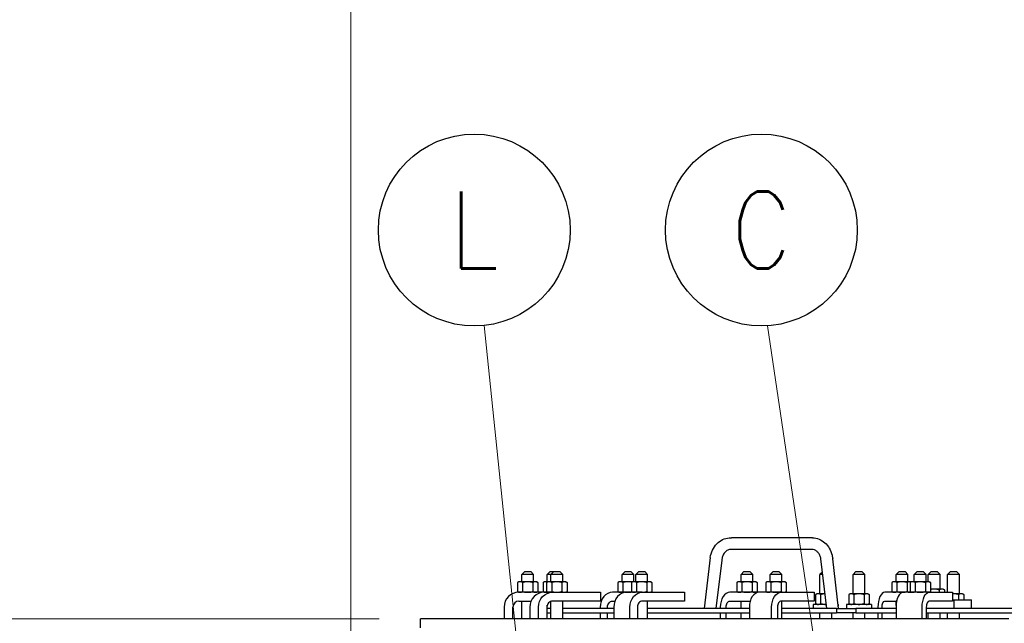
# Model space of a CAD drawing. Extents: x 0 to 796, y 0 to 496.
# Tile 186 of 222: x 604 to 646, y 302 to 327. Entities that reach past the tile are written whole.
import ezdxf
from ezdxf.enums import TextEntityAlignment as Align

# ---------------------------------------------------------------- set-up
doc = ezdxf.new("R2010")
doc.units = 0
doc.header["$LTSCALE"] = 12
doc.header["$MEASUREMENT"] = 0
doc.layers.get('0').update_dxf_attribs({"linetype": 'CONTINUOUS'})
doc.layers.add('D', color=2, linetype='CONTINUOUS')
doc.layers.add('Leader', color=41, linetype='CONTINUOUS', lineweight=13)
doc.styles.get("Standard").update_dxf_attribs({"font": 'SIMPLEX.SHX', "width": 0.875})
doc.dimstyles.get("Standard").update_dxf_attribs({"dimscale": 28, "dimtxt": 0.125, "dimasz": 0.125, "dimexe": 0.04375, "dimexo": 0.0625, "dimgap": 0.04375, "dimtad": 0, "dimtih": 1, "dimtoh": 1, "dimdec": 4, "dimzin": 12, "dimdsep": 46, "dimlunit": 5, "dimtxsty": 'Standard', "dimcen": 0, "dimclrd": 256, "dimclre": 256, "dimclrt": 256, "dimadec": 1, "dimazin": 3, "dimtfac": 0.875, "dimtdec": 4, "dimtofl": 0, "dimtmove": 0, "dimatfit": 2, "dimfxl": 1, "dimtolj": 1, "dimtzin": 12, "dimlwd": 13, "dimlwe": 13, "dimarcsym": 0})
doc.dimstyles.new('STANDARD$0', dxfattribs={"dimscale": 32, "dimtxt": 0.09375, "dimasz": 0.0625, "dimexe": 0.03125, "dimexo": 0.03125, "dimgap": 0.03125, "dimtad": 1, "dimtih": 1, "dimtoh": 1, "dimdec": 4, "dimzin": 12, "dimdsep": 46, "dimlunit": 5, "dimtxsty": 'Standard', "dimcen": -0.03125, "dimclrd": 256, "dimclre": 256, "dimclrt": 256, "dimadec": 0, "dimazin": 0, "dimtfac": 0.875, "dimtdec": 4, "dimtofl": 0, "dimtmove": 0, "dimatfit": 3, "dimfxl": 1, "dimtolj": 1, "dimtzin": 12, "dimlwd": 13, "dimlwe": 13, "dimarcsym": 0})

# ---------------------------------------------------------------- blocks, each defined once
blk = doc.blocks.new('*D143')
at = {"layer": 'D', "lineweight": 13, "transparency": 16777216}
for p, q in [((603.832, 370.481), (574.92, 370.481)), ((576.145, 366.981), (576.145, 340.966)), ((576.145, 305.356), (576.145, 331.37)), ((619.39, 301.856), (574.92, 301.856))]:
    blk.add_line(p, q, dxfattribs=at)
at = {"layer": 'D', "transparency": 16777216}
for points in [[(575.562, 366.981), (576.728, 366.981), (576.145, 370.481)], [(575.562, 305.356), (576.728, 305.356), (576.145, 301.856)]]:
    blk.add_solid(points, dxfattribs=at)
at = {"layer": 'D', "transparency": 16777216, "insert": (576.145, 336.168), "char_height": 3.5, "attachment_point": 5}
blk.add_mtext('\\A1;68{\\H0.875x;\\S1/2;}', dxfattribs=at)
blk = doc.blocks.new('*D144')
at = {"layer": 'D', "lineweight": 13, "transparency": 16777216}
for p, q in [((603.832, 370.481), (555.029, 370.481)), ((556.254, 366.981), (556.254, 283.841)), ((556.254, 194.981), (556.254, 277.891)), ((629.22, 191.481), (555.029, 191.481))]:
    blk.add_line(p, q, dxfattribs=at)
at = {"layer": 'D', "transparency": 16777216}
for points in [[(555.671, 366.981), (556.838, 366.981), (556.254, 370.481)], [(555.671, 194.981), (556.838, 194.981), (556.254, 191.481)]]:
    blk.add_solid(points, dxfattribs=at)
at = {"layer": 'D', "transparency": 16777216, "insert": (556.254, 280.866), "char_height": 3.5, "attachment_point": 5}
blk.add_mtext('\\A1;179{}{\\C2;%%p1}', dxfattribs=at)
blk = doc.blocks.new('*D154')
at = {"layer": 'D', "lineweight": 13, "transparency": 16777216}
for p, q in [((618.19, 290.576), (618.19, 339.572)), ((657.69, 318.047), (657.69, 339.572)), ((655.69, 338.572), (620.19, 338.572))]:
    blk.add_line(p, q, dxfattribs=at)
at = {"layer": 'D', "transparency": 16777216}
for points in [[(620.19, 338.905), (620.19, 338.239), (618.19, 338.572)], [(655.69, 338.905), (655.69, 338.239), (657.69, 338.572)]]:
    blk.add_solid(points, dxfattribs=at)
at = {"layer": 'D', "transparency": 16777216, "insert": (637.039, 343.134), "char_height": 3, "attachment_point": 5}
blk.add_mtext('\\A1;39{\\H0.875x;\\S1/2;}{}{\\C2;%%p1/2}', dxfattribs=at)

msp = doc.modelspace()

# ---------------------------------------------------------------- linework, layer by layer
for p, q in [((637.75224, 305.29085), (634.32068, 305.29085)), ((637.69323, 304.79571), (634.26333, 304.79571)), ((633.41687, 304.4561), (633.1591, 302.29328)), ((633.90294, 304.33922), (633.6591, 302.29328)), ((638.35339, 302.29328), (638.10258, 304.39766)), ((638.85339, 302.29328), (638.60258, 304.39766)), ((625.55948, 303.85578), (625.43448, 303.73078)), ((625.93448, 303.73078), (625.43448, 303.73078)), ((625.43448, 303.42878), (625.43448, 303.73078)), ((625.55948, 303.85578), (625.80948, 303.85578)), ((625.80948, 303.85578), (625.93448, 303.73078)), ((625.93448, 303.42878), (625.93448, 303.73078)), ((626.63913, 303.85578), (626.51413, 303.73078)), ((626.66519, 303.73078), (626.51413, 303.73078)), ((626.51413, 303.42878), (626.51413, 303.73078)), ((626.63913, 303.85578), (626.79019, 303.85578)), ((626.79019, 303.85578), (626.66519, 303.73078)), ((627.16519, 303.73078), (626.66519, 303.73078)), ((626.66519, 303.42878), (626.66519, 303.73078)), ((626.79019, 303.85578), (627.04019, 303.85578)), ((627.04019, 303.85578), (627.16519, 303.73078)), ((627.16519, 303.42878), (627.16519, 303.73078)), ((629.80523, 303.85578), (629.68023, 303.73078)), ((630.18023, 303.73078), (629.68023, 303.73078)), ((629.68023, 303.42878), (629.68023, 303.73078)), ((629.80523, 303.85578), (630.05523, 303.85578)), ((630.05523, 303.85578), (630.18023, 303.73078)), ((630.18023, 303.42878), (630.18023, 303.73078)), ((630.38766, 303.85578), (630.26266, 303.73078)), ((630.76266, 303.73078), (630.26266, 303.73078)), ((630.26266, 303.42878), (630.26266, 303.73078)), ((630.38766, 303.85578), (630.63766, 303.85578)), ((630.63766, 303.85578), (630.76266, 303.73078)), ((630.76266, 303.42878), (630.76266, 303.73078)), ((634.84413, 303.85578), (634.71913, 303.73078)), ((635.21913, 303.73078), (634.71913, 303.73078)), ((634.71913, 303.42878), (634.71913, 303.73078)), ((634.84413, 303.85578), (635.09413, 303.85578)), ((635.09413, 303.85578), (635.21913, 303.73078)), ((635.21913, 303.42878), (635.21913, 303.73078)), ((636.07518, 303.85578), (635.95018, 303.73078)), ((636.45018, 303.73078), (635.95018, 303.73078)), ((635.95018, 303.42878), (635.95018, 303.73078)), ((636.07518, 303.85578), (636.32518, 303.85578)), ((636.32518, 303.85578), (636.45018, 303.73078)), ((636.45018, 303.42878), (636.45018, 303.73078)), ((638.16901, 303.84031), (638.05948, 303.73078)), ((638.18206, 303.73078), (638.05948, 303.73078)), ((638.05948, 302.91828), (638.05948, 303.73078)), ((639.5881, 303.85578), (639.4631, 303.73078)), ((639.9631, 303.73078), (639.4631, 303.73078)), ((639.4631, 302.91828), (639.4631, 303.73078)), ((639.5881, 303.85578), (639.8381, 303.85578)), ((639.8381, 303.85578), (639.9631, 303.73078)), ((639.9631, 302.91828), (639.9631, 303.73078)), ((641.41583, 303.85578), (641.29083, 303.73078)), ((641.79083, 303.73078), (641.29083, 303.73078)), ((641.29083, 303.42878), (641.29083, 303.73078)), ((641.41583, 303.85578), (641.66583, 303.85578)), ((641.66583, 303.85578), (641.79083, 303.73078)), ((641.79083, 303.42878), (641.79083, 303.73078)), ((642.18528, 303.85578), (642.06028, 303.73078)), ((642.56028, 303.73078), (642.06028, 303.73078)), ((642.06028, 303.42878), (642.06028, 303.73078)), ((642.18528, 303.85578), (642.43528, 303.85578)), ((642.43528, 303.85578), (642.56028, 303.73078)), ((642.56028, 303.42878), (642.56028, 303.73078)), ((642.77546, 303.85578), (642.65046, 303.73078)), ((643.15046, 303.73078), (642.65046, 303.73078)), ((642.65046, 303.42878), (642.65046, 303.73078)), ((642.77546, 303.85578), (643.02546, 303.85578)), ((643.02546, 303.85578), (643.15046, 303.73078)), ((643.15046, 303.11628), (643.15046, 303.73078)), ((643.59562, 303.85578), (643.47062, 303.73078)), ((643.97062, 303.73078), (643.47062, 303.73078)), ((643.47062, 302.98078), (643.47062, 303.73078)), ((643.59562, 303.85578), (643.84562, 303.85578)), ((643.84562, 303.85578), (643.97062, 303.73078)), ((643.97062, 302.91828), (643.97062, 303.73078)), ((625.30948, 303.42878), (625.25146, 303.39529)), ((625.25146, 303.39529), (625.25146, 303.01427)), ((625.35972, 303.42878), (625.30948, 303.42878)), ((625.68448, 303.42878), (625.35972, 303.42878)), ((625.46797, 303.39529), (625.46797, 303.01427)), ((626.00923, 303.42878), (625.68448, 303.42878)), ((625.90098, 303.39529), (625.90098, 303.01427)), ((626.05948, 303.42878), (626.00923, 303.42878)), ((626.05948, 303.42878), (626.11749, 303.39529)), ((626.11749, 303.39529), (626.11749, 303.01427)), ((626.38913, 303.42878), (626.33111, 303.39529)), ((626.33111, 303.39529), (626.33111, 303.01427)), ((626.43937, 303.42878), (626.38913, 303.42878)), ((626.54019, 303.42878), (626.43937, 303.42878)), ((626.54019, 303.42878), (626.48218, 303.39529)), ((626.48218, 303.39529), (626.48218, 303.01427)), ((626.59043, 303.42878), (626.54019, 303.42878)), ((626.91519, 303.42878), (626.59043, 303.42878)), ((626.69868, 303.39529), (626.69868, 303.01427)), ((627.23995, 303.42878), (626.91519, 303.42878)), ((627.13169, 303.39529), (627.13169, 303.01427)), ((627.29019, 303.42878), (627.23995, 303.42878)), ((627.29019, 303.42878), (627.3482, 303.39529)), ((627.3482, 303.39529), (627.3482, 303.01427)), ((629.55523, 303.42878), (629.49721, 303.39529)), ((629.49721, 303.39529), (629.49721, 303.01427)), ((629.60547, 303.42878), (629.55523, 303.42878)), ((629.93023, 303.42878), (629.60547, 303.42878)), ((629.71372, 303.39529), (629.71372, 303.01427)), ((630.13766, 303.42878), (629.93023, 303.42878)), ((630.13766, 303.42878), (630.07965, 303.39529)), ((630.07965, 303.39529), (630.07965, 303.01427)), ((630.1879, 303.42878), (630.13766, 303.42878)), ((630.51266, 303.42878), (630.1879, 303.42878)), ((630.29615, 303.39529), (630.29615, 303.01427)), ((630.83742, 303.42878), (630.51266, 303.42878)), ((630.72917, 303.39529), (630.72917, 303.01427)), ((630.88766, 303.42878), (630.83742, 303.42878)), ((630.88766, 303.42878), (630.94567, 303.39529)), ((630.94567, 303.39529), (630.94567, 303.01427)), ((634.59413, 303.42878), (634.53612, 303.39529)), ((634.53612, 303.39529), (634.53612, 303.01427)), ((634.64437, 303.42878), (634.59413, 303.42878)), ((634.96913, 303.42878), (634.64437, 303.42878)), ((634.75263, 303.39529), (634.75263, 303.01427)), ((635.29389, 303.42878), (634.96913, 303.42878)), ((635.18564, 303.39529), (635.18564, 303.01427)), ((635.34413, 303.42878), (635.29389, 303.42878)), ((635.34413, 303.42878), (635.40214, 303.39529)), ((635.40214, 303.39529), (635.40214, 303.01427)), ((635.82518, 303.42878), (635.76716, 303.39529)), ((635.76716, 303.39529), (635.76716, 303.01427)), ((635.87542, 303.42878), (635.82518, 303.42878)), ((636.20018, 303.42878), (635.87542, 303.42878)), ((635.98367, 303.39529), (635.98367, 303.01427)), ((636.52494, 303.42878), (636.20018, 303.42878)), ((636.41668, 303.39529), (636.41668, 303.01427)), ((636.57518, 303.42878), (636.52494, 303.42878)), ((636.57518, 303.42878), (636.63319, 303.39529)), ((636.63319, 303.39529), (636.63319, 303.01427)), ((641.16583, 303.42878), (641.10782, 303.39529)), ((641.10782, 303.39529), (641.10782, 303.01427)), ((641.21607, 303.42878), (641.16583, 303.42878)), ((641.54083, 303.42878), (641.21607, 303.42878)), ((641.32432, 303.39529), (641.32432, 303.01427)), ((641.86559, 303.42878), (641.54083, 303.42878)), ((641.75733, 303.39529), (641.75733, 303.01427)), ((641.91583, 303.42878), (641.86559, 303.42878)), ((641.93528, 303.42878), (641.87727, 303.39529)), ((641.87727, 303.39529), (641.87727, 303.01427)), ((641.91583, 303.42878), (641.92556, 303.42316)), ((641.98552, 303.42878), (641.93528, 303.42878)), ((642.31028, 303.42878), (641.98552, 303.42878)), ((642.09378, 303.39529), (642.09378, 303.01427)), ((642.63504, 303.42878), (642.31028, 303.42878)), ((642.52679, 303.39529), (642.52679, 303.01427)), ((642.68528, 303.42878), (642.63504, 303.42878)), ((642.68528, 303.42878), (642.7433, 303.39529)), ((642.7433, 303.39529), (642.7433, 303.01427)), ((625.30948, 302.98078), (625.25146, 303.01427)), ((626.37384, 302.98078), (625.30948, 302.98078)), ((626.05948, 302.98078), (626.11749, 303.01427)), ((626.38913, 302.98078), (626.33111, 303.01427)), ((626.73931, 302.98078), (626.37384, 302.98078)), ((626.54019, 302.98078), (626.48218, 303.01427)), ((626.73931, 302.98078), (628.77145, 302.98078)), ((627.29019, 302.98078), (627.3482, 303.01427)), ((628.77145, 302.98078), (628.77145, 302.60578)), ((629.85776, 302.98078), (629.27533, 302.98078)), ((629.55523, 302.98078), (629.49721, 303.01427)), ((630.53856, 302.98078), (629.85776, 302.98078)), ((630.13766, 302.98078), (630.07965, 303.01427)), ((630.53856, 302.98078), (632.32073, 302.98078)), ((630.88766, 302.98078), (630.94567, 303.01427)), ((632.32073, 302.98078), (632.32073, 302.60578)), ((635.48246, 302.98078), (634.25142, 302.98078)), ((634.59413, 302.98078), (634.53612, 303.01427)), ((635.34413, 302.98078), (635.40214, 303.01427)), ((636.42585, 302.98078), (635.48246, 302.98078)), ((635.82518, 302.98078), (635.76716, 303.01427)), ((636.42585, 302.98078), (637.81997, 302.98078)), ((636.57518, 302.98078), (636.63319, 303.01427)), ((637.81997, 302.98078), (637.81997, 302.60578)), ((637.93448, 302.91828), (637.87646, 302.88479)), ((637.87646, 302.88479), (637.87646, 302.50377)), ((637.98472, 302.91828), (637.93448, 302.91828)), ((638.2789, 302.91828), (637.98472, 302.91828)), ((638.09297, 302.88479), (638.09297, 302.50377)), ((639.3381, 302.91828), (639.28009, 302.88479)), ((639.28009, 302.88479), (639.28009, 302.50377)), ((639.38834, 302.91828), (639.3381, 302.91828)), ((639.7131, 302.91828), (639.38834, 302.91828)), ((639.4966, 302.88479), (639.4966, 302.50377)), ((640.03786, 302.91828), (639.7131, 302.91828)), ((639.92961, 302.88479), (639.92961, 302.50377)), ((640.0881, 302.91828), (640.03786, 302.91828)), ((640.0881, 302.91828), (640.14612, 302.88479)), ((640.14612, 302.88479), (640.14612, 302.50377)), ((641.58239, 302.98078), (640.81293, 302.98078)), ((641.16583, 302.98078), (641.10782, 303.01427)), ((642.68607, 302.98078), (641.58239, 302.98078)), ((641.93528, 302.98078), (641.87727, 303.01427)), ((641.91583, 302.98078), (641.92556, 302.9864)), ((642.68528, 302.98078), (642.7433, 303.01427)), ((642.68607, 302.98078), (643.6837, 302.98078)), ((642.90046, 303.11628), (642.7433, 303.11628)), ((643.22522, 303.11628), (642.90046, 303.11628)), ((643.11696, 303.08279), (643.11696, 302.98078)), ((643.27546, 303.11628), (643.22522, 303.11628)), ((643.27546, 303.11628), (643.33347, 303.08279)), ((643.33347, 303.08279), (643.33347, 302.98078)), ((643.6837, 302.98078), (643.6837, 302.60578)), ((643.72062, 302.91828), (643.6837, 302.91828)), ((644.04538, 302.91828), (643.72062, 302.91828)), ((643.93712, 302.88479), (643.93712, 302.66828)), ((644.09562, 302.91828), (644.04538, 302.91828)), ((644.09562, 302.91828), (644.15363, 302.88479)), ((644.15363, 302.88479), (644.15363, 302.66828)), ((625.30948, 302.60578), (625.82605, 302.60578)), ((625.43448, 301.85578), (625.43448, 302.60578)), ((626.51413, 302.29328), (626.51413, 302.43977)), ((626.66519, 301.85578), (626.66519, 302.59346)), ((628.77145, 302.60578), (626.73931, 302.60578)), ((627.16519, 301.85578), (627.16519, 302.60578)), ((629.27533, 302.60578), (629.37735, 302.60578)), ((632.32073, 302.60578), (630.53856, 302.60578)), ((630.76266, 301.85578), (630.76266, 302.60578)), ((634.25142, 302.60578), (635.10666, 302.60578)), ((634.71913, 302.29328), (634.71913, 302.60578)), ((637.81997, 302.60578), (636.42585, 302.60578)), ((636.45018, 301.85578), (636.45018, 302.60578)), ((638.3323, 302.47028), (637.77798, 302.47028)), ((637.77798, 302.47028), (637.77798, 302.29328)), ((637.93448, 302.47028), (637.87646, 302.50377)), ((638.84098, 302.47028), (638.8323, 302.47028)), ((638.84098, 302.47028), (638.84098, 302.39747)), ((640.2446, 302.47028), (639.1816, 302.47028)), ((639.1816, 302.47028), (639.1816, 302.29328)), ((639.3381, 302.47028), (639.28009, 302.50377)), ((640.0881, 302.47028), (640.14612, 302.50377)), ((640.2446, 302.47028), (640.2446, 302.29328)), ((640.81293, 302.60578), (641.31347, 302.60578)), ((641.29083, 302.426), (641.29083, 302.60578)), ((641.31956, 302.66828), (641.32828, 302.66828)), ((641.31956, 302.63365), (641.31956, 302.66828)), ((643.6837, 302.60578), (642.68607, 302.60578)), ((643.6837, 302.66828), (643.74662, 302.66828)), ((643.74662, 302.66828), (644.48135, 302.66828)), ((643.74662, 302.29328), (643.74662, 302.66828)), ((644.48135, 302.29328), (644.48135, 302.66828)), ((624.68448, 302.35578), (624.68448, 301.85578)), ((625.05948, 301.85578), (625.05948, 302.35578)), ((625.77615, 302.35578), (625.77615, 301.85578)), ((626.14162, 301.85578), (626.14162, 302.35578)), ((626.50023, 302.35578), (626.50023, 301.85578)), ((626.66519, 302.29328), (626.50023, 302.29328)), ((626.50023, 302.10578), (626.66519, 302.10578)), ((626.51413, 301.85578), (626.51413, 302.10578)), ((629.33359, 302.29328), (627.16519, 302.29328)), ((627.16519, 302.10578), (629.33359, 302.10578)), ((628.75116, 302.35578), (628.75116, 302.29328)), ((628.75116, 302.10578), (628.75116, 301.85578)), ((629.06566, 302.29328), (629.06566, 302.35578)), ((629.06566, 301.85578), (629.06566, 302.10578)), ((629.33359, 302.35578), (629.33359, 301.85578)), ((630.01439, 301.85578), (630.01439, 302.35578)), ((630.32889, 302.35578), (630.32889, 301.85578)), ((635.07243, 302.29328), (630.76266, 302.29328)), ((630.76266, 302.10578), (635.07243, 302.10578)), ((633.84138, 302.35578), (633.84138, 302.29328)), ((633.84138, 302.10578), (633.84138, 301.85578)), ((634.0874, 302.29328), (634.0874, 302.35578)), ((634.0874, 301.85578), (634.0874, 302.10578)), ((634.71913, 301.85578), (634.71913, 302.10578)), ((635.07243, 302.35578), (635.07243, 301.85578)), ((636.01581, 301.85578), (636.01581, 302.35578)), ((636.26183, 302.35578), (636.26183, 301.85578)), ((638.76706, 302.29328), (636.45018, 302.29328)), ((636.45018, 302.10578), (638.76706, 302.10578)), ((638.05948, 301.85578), (638.05948, 302.10578)), ((638.55948, 301.85578), (638.55948, 302.10578)), ((638.76706, 302.29328), (639.57608, 302.29328)), ((638.76706, 302.29328), (638.76706, 302.10578)), ((639.57608, 302.10578), (638.76706, 302.10578)), ((639.4631, 301.85578), (639.4631, 302.10578)), ((641.28897, 302.29328), (639.57608, 302.29328)), ((639.57608, 302.29328), (639.57608, 302.10578)), ((639.57608, 302.10578), (641.28897, 302.10578)), ((639.9631, 301.85578), (639.9631, 302.10578)), ((640.51951, 302.35578), (640.51951, 302.29328)), ((640.51951, 302.10578), (640.51951, 301.85578)), ((640.69557, 302.29328), (640.69557, 302.35578)), ((640.69557, 301.85578), (640.69557, 302.10578)), ((641.28897, 302.35578), (641.28897, 301.85578)), ((642.39265, 301.85578), (642.39265, 302.35578)), ((642.56871, 302.35578), (642.56871, 301.85578)), ((646.80482, 302.29328), (642.56871, 302.29328)), ((642.56871, 302.10578), (646.80482, 302.10578)), ((642.65046, 301.85578), (642.65046, 302.10578)), ((643.15046, 301.85578), (643.15046, 302.10578)), ((643.47062, 301.85578), (643.47062, 302.10578)), ((643.97062, 301.85578), (643.97062, 302.10578)), ((646.05948, 301.85578), (621.13982, 301.85578)), ((621.13982, 301.48078), (621.13982, 301.85578))]:
    msp.add_line(p, q)
for radius in [0.625, 0.25]:
    msp.add_arc((625.30948, 302.35578), radius, 90, 180)
at = {"extrusion": (4.19016e-16, 6.11612e-18, -1)}
msp.add_ellipse((637.72274, 305.04328), major_axis=(0.04087, 0.24664), ratio=0.52476213, start_param=-0.08674676, end_param=-0.06485308, dxfattribs=at)
at = {"extrusion": (4.15151e-16, 2.39214e-18, -1)}
msp.add_ellipse((637.72274, 305.04328), major_axis=(-0.04087, -0.24664), ratio=0.52476213, start_param=-0.13078049, end_param=-0.08674676, dxfattribs=at)
at = {"extrusion": (4.33681e-16, -5.16884e-17, -1)}
msp.add_ellipse((633.65991, 304.39766), major_axis=(-0.24292, 0.05907), ratio=0.14606554, start_param=-0.01759852, end_param=-0.01371591, dxfattribs=at)
at = {"extrusion": (4.38448e-16, -3.18204e-17, -1)}
msp.add_ellipse((633.65991, 304.39766), major_axis=(0.24292, -0.05907), ratio=0.14606554, start_param=-0.02448156, end_param=-0.01759852, dxfattribs=at)
for centre, major_axis, ratio in [((626.37384, 302.35578), (0, 0.625), 0.95630476), ((629.27533, 302.35578), (0, 0.625), 0.83867057), ((629.85776, 302.35578), (0, 0.625), 0.83867057), ((634.25142, 302.35578), (0, 0.625), 0.65605903), ((635.48246, 302.35578), (0, 0.625), 0.65605903), ((640.81293, 302.35578), (0, 0.625), 0.46947156), ((641.58239, 302.35578), (0, 0.625), 0.46947156), ((626.73931, 302.35578), (0, 0.25), 0.95630476), ((630.53856, 302.35578), (0, 0.25), 0.83867057), ((636.42585, 302.35578), (0, 0.25), 0.65605903), ((642.68607, 302.35578), (0, 0.25), 0.46947156)]:
    msp.add_ellipse(centre, major_axis=major_axis, ratio=ratio, start_param=0, end_param=1.57079633)
at = {"extrusion": (4.6438e-16, 2.45008e-32, -1)}
msp.add_ellipse((626.73931, 302.35578), major_axis=(0, 0.625), ratio=0.95630476, start_param=-1.57079633, end_param=0, dxfattribs=at)
at = {"extrusion": (4.23613e-16, -4.06515e-33, -1)}
msp.add_ellipse((630.53856, 302.35578), major_axis=(0, 0.625), ratio=0.83867057, start_param=-1.57079633, end_param=0, dxfattribs=at)
at = {"extrusion": (4.06143e-16, -3.26311e-32, -1)}
msp.add_ellipse((636.42585, 302.35578), major_axis=(0, 0.625), ratio=0.65605903, start_param=-1.57079633, end_param=0, dxfattribs=at)
at = {"extrusion": (3.78374e-16, -2.17541e-32, -1)}
msp.add_ellipse((642.68607, 302.35578), major_axis=(0, 0.625), ratio=0.46947156, start_param=-1.57079633, end_param=0, dxfattribs=at)
at = {"extrusion": (3.97137e-16, 2.93319e-32, -1)}
msp.add_ellipse((629.27533, 302.35578), major_axis=(0, 0.25), ratio=0.83867057, start_param=-1.57079633, end_param=0, dxfattribs=at)
at = {"extrusion": (5.07678e-16, -2.85925e-32, -1)}
msp.add_ellipse((634.25142, 302.35578), major_axis=(0, 0.25), ratio=0.65605903, start_param=-1.57079633, end_param=0, dxfattribs=at)
at = {"extrusion": (4.72967e-16, -7.03364e-33, -1)}
msp.add_ellipse((640.81293, 302.35578), major_axis=(0, 0.25), ratio=0.46947156, start_param=-1.57079633, end_param=0, dxfattribs=at)
for points, knots in [([(633.41689, 304.45624), (633.43272, 304.56472), (633.46499, 304.67168), (633.55796, 304.86598), (633.61995, 304.95587), (633.76501, 305.10519), (633.84977, 305.16699), (634.02888, 305.25341), (634.12526, 305.28017), (634.24438, 305.29047), (634.26708, 305.29145), (634.30056, 305.29145), (634.31136, 305.29123), (634.32216, 305.29079)], [0, 0, 0, 0, 0.32969021, 0.32969021, 0.6596343, 0.6596343, 0.98502038, 0.98502038, 1.30072558, 1.30072558, 1.37467567, 1.37467567, 1.40989483, 1.40989483, 1.40989483, 1.40989483]), ([(637.75514, 305.29079), (637.84764, 305.28698), (637.94067, 305.26638), (638.11422, 305.19498), (638.19678, 305.14305), (638.34312, 305.01375), (638.40817, 304.93409), (638.51293, 304.75601), (638.55315, 304.65479), (638.58947, 304.50036), (638.59781, 304.44914), (638.60258, 304.39766)], [0, 0, 0, 0, 0.3018392, 0.3018392, 0.60665031, 0.60665031, 0.92031216, 0.92031216, 1.2438793, 1.2438793, 1.39913648, 1.39913648, 1.39913648, 1.39913648]), ([(634.26611, 304.79595), (634.218, 304.79203), (634.16866, 304.77583), (634.07945, 304.71941), (634.03803, 304.68026), (633.97544, 304.59179), (633.95123, 304.54432), (633.91748, 304.44507), (633.90681, 304.39235), (633.90297, 304.33947)], [0, 0, 0, 0, 0.222640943, 0.222640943, 0.425240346, 0.425240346, 0.593057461, 0.593057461, 0.752420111, 0.752420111, 0.752420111, 0.752420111]), ([(638.10258, 304.39766), (638.09409, 304.44855), (638.07914, 304.49821), (638.03912, 304.58774), (638.0135, 304.62866), (637.95577, 304.6975), (637.92292, 304.72599), (637.85347, 304.76954), (637.81607, 304.78417), (637.75252, 304.79663), (637.72575, 304.79813), (637.69909, 304.79595)], [0, 0, 0, 0, 0.15637873, 0.15637873, 0.313616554, 0.313616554, 0.473658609, 0.473658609, 0.644417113, 0.644417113, 0.76778651, 0.76778651, 0.76778651, 0.76778651])]:
    msp.add_open_spline(points, degree=3, knots=knots)
for points, weights in [([(625.35972, 303.42878), (625.30948, 303.42878), (625.25146, 303.39529)], [1, 1.0379548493, 1]), ([(625.46797, 303.39529), (625.40996, 303.42878), (625.35972, 303.42878)], [1, 1.0379548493, 1]), ([(625.68448, 303.42878), (625.58399, 303.42878), (625.46797, 303.39529)], [1, 1.0379548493, 1]), ([(625.90098, 303.39529), (625.78496, 303.42878), (625.68448, 303.42878)], [1, 1.0379548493, 1]), ([(626.00923, 303.42878), (625.95899, 303.42878), (625.90098, 303.39529)], [1, 1.0379548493, 1]), ([(626.11749, 303.39529), (626.05948, 303.42878), (626.00923, 303.42878)], [1, 1.0379548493, 1]), ([(626.43937, 303.42878), (626.38913, 303.42878), (626.33111, 303.39529)], [1, 1.0379548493, 1]), ([(626.5126, 303.41285), (626.47468, 303.42878), (626.43937, 303.42878)], [1.01608706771, 1.0263836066, 1]), ([(626.59043, 303.42878), (626.54019, 303.42878), (626.48218, 303.39529)], [1, 1.0379548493, 1]), ([(626.69868, 303.39529), (626.64067, 303.42878), (626.59043, 303.42878)], [1, 1.0379548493, 1]), ([(626.91519, 303.42878), (626.81471, 303.42878), (626.69868, 303.39529)], [1, 1.0379548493, 1]), ([(627.13169, 303.39529), (627.01567, 303.42878), (626.91519, 303.42878)], [1, 1.0379548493, 1]), ([(627.23995, 303.42878), (627.18971, 303.42878), (627.13169, 303.39529)], [1, 1.0379548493, 1]), ([(627.3482, 303.39529), (627.29019, 303.42878), (627.23995, 303.42878)], [1, 1.0379548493, 1]), ([(629.60547, 303.42878), (629.55523, 303.42878), (629.49721, 303.39529)], [1, 1.0379548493, 1]), ([(629.71372, 303.39529), (629.65571, 303.42878), (629.60547, 303.42878)], [1, 1.0379548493, 1]), ([(629.93023, 303.42878), (629.82974, 303.42878), (629.71372, 303.39529)], [1, 1.0379548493, 1]), ([(630.10072, 303.40745), (630.01147, 303.42878), (629.93023, 303.42878)], [1.01202006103, 1.0304679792, 1]), ([(630.1879, 303.42878), (630.13766, 303.42878), (630.07965, 303.39529)], [1, 1.0379548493, 1]), ([(630.29615, 303.39529), (630.23814, 303.42878), (630.1879, 303.42878)], [1, 1.0379548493, 1]), ([(630.51266, 303.42878), (630.41218, 303.42878), (630.29615, 303.39529)], [1, 1.0379548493, 1]), ([(630.72917, 303.39529), (630.61314, 303.42878), (630.51266, 303.42878)], [1, 1.0379548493, 1]), ([(630.83742, 303.42878), (630.78718, 303.42878), (630.72917, 303.39529)], [1, 1.0379548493, 1]), ([(630.94567, 303.39529), (630.88766, 303.42878), (630.83742, 303.42878)], [1, 1.0379548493, 1]), ([(634.64437, 303.42878), (634.59413, 303.42878), (634.53612, 303.39529)], [1, 1.0379548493, 1]), ([(634.75263, 303.39529), (634.69461, 303.42878), (634.64437, 303.42878)], [1, 1.0379548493, 1]), ([(634.96913, 303.42878), (634.86865, 303.42878), (634.75263, 303.39529)], [1, 1.0379548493, 1]), ([(635.18564, 303.39529), (635.06961, 303.42878), (634.96913, 303.42878)], [1, 1.0379548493, 1]), ([(635.29389, 303.42878), (635.24365, 303.42878), (635.18564, 303.39529)], [1, 1.0379548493, 1]), ([(635.40214, 303.39529), (635.34413, 303.42878), (635.29389, 303.42878)], [1, 1.0379548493, 1]), ([(635.87542, 303.42878), (635.82518, 303.42878), (635.76716, 303.39529)], [1, 1.0379548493, 1]), ([(635.98367, 303.39529), (635.92566, 303.42878), (635.87542, 303.42878)], [1, 1.0379548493, 1]), ([(636.20018, 303.42878), (636.0997, 303.42878), (635.98367, 303.39529)], [1, 1.0379548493, 1]), ([(636.41668, 303.39529), (636.30066, 303.42878), (636.20018, 303.42878)], [1, 1.0379548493, 1]), ([(636.52494, 303.42878), (636.4747, 303.42878), (636.41668, 303.39529)], [1, 1.0379548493, 1]), ([(636.63319, 303.39529), (636.57518, 303.42878), (636.52494, 303.42878)], [1, 1.0379548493, 1]), ([(641.21607, 303.42878), (641.16583, 303.42878), (641.10782, 303.39529)], [1, 1.0379548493, 1]), ([(641.32432, 303.39529), (641.26631, 303.42878), (641.21607, 303.42878)], [1, 1.0379548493, 1]), ([(641.54083, 303.42878), (641.44035, 303.42878), (641.32432, 303.39529)], [1, 1.0379548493, 1]), ([(641.75733, 303.39529), (641.64131, 303.42878), (641.54083, 303.42878)], [1, 1.0379548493, 1]), ([(641.86559, 303.42878), (641.81535, 303.42878), (641.75733, 303.39529)], [1, 1.0379548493, 1]), ([(641.91988, 303.41989), (641.89219, 303.42878), (641.86559, 303.42878)], [1.0189465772, 1.01974254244, 1]), ([(641.98552, 303.42878), (641.93528, 303.42878), (641.87727, 303.39529)], [1, 1.0379548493, 1]), ([(642.09378, 303.39529), (642.03576, 303.42878), (641.98552, 303.42878)], [1, 1.0379548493, 1]), ([(642.31028, 303.42878), (642.2098, 303.42878), (642.09378, 303.39529)], [1, 1.0379548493, 1]), ([(642.52679, 303.39529), (642.41076, 303.42878), (642.31028, 303.42878)], [1, 1.0379548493, 1]), ([(642.63504, 303.42878), (642.5848, 303.42878), (642.52679, 303.39529)], [1, 1.0379548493, 1]), ([(642.7433, 303.39529), (642.68528, 303.42878), (642.63504, 303.42878)], [1, 1.0379548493, 1]), ([(625.25146, 303.01427), (625.30948, 302.98078), (625.35972, 302.98078)], [1, 1.0379548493, 1]), ([(625.35972, 302.98078), (625.40996, 302.98078), (625.46797, 303.01427)], [1, 1.0379548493, 1]), ([(625.46797, 303.01427), (625.58399, 302.98078), (625.68448, 302.98078)], [1, 1.0379548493, 1]), ([(625.68448, 302.98078), (625.78496, 302.98078), (625.90098, 303.01427)], [1, 1.0379548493, 1]), ([(625.90098, 303.01427), (625.95899, 302.98078), (626.00923, 302.98078)], [1, 1.0379548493, 1]), ([(626.00923, 302.98078), (626.05948, 302.98078), (626.11749, 303.01427)], [1, 1.0379548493, 1]), ([(626.33111, 303.01427), (626.38913, 302.98078), (626.43937, 302.98078)], [1, 1.0379548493, 1]), ([(626.43937, 302.98078), (626.47468, 302.98078), (626.5126, 302.99671)], [1, 1.0263836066, 1.01608706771]), ([(626.48218, 303.01427), (626.54019, 302.98078), (626.59043, 302.98078)], [1, 1.0379548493, 1]), ([(626.59043, 302.98078), (626.64067, 302.98078), (626.69868, 303.01427)], [1, 1.0379548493, 1]), ([(626.69868, 303.01427), (626.81471, 302.98078), (626.91519, 302.98078)], [1, 1.0379548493, 1]), ([(626.91519, 302.98078), (627.01567, 302.98078), (627.13169, 303.01427)], [1, 1.0379548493, 1]), ([(627.13169, 303.01427), (627.18971, 302.98078), (627.23995, 302.98078)], [1, 1.0379548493, 1]), ([(627.23995, 302.98078), (627.29019, 302.98078), (627.3482, 303.01427)], [1, 1.0379548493, 1]), ([(629.49721, 303.01427), (629.55523, 302.98078), (629.60547, 302.98078)], [1, 1.0379548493, 1]), ([(629.60547, 302.98078), (629.65571, 302.98078), (629.71372, 303.01427)], [1, 1.0379548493, 1]), ([(629.71372, 303.01427), (629.82974, 302.98078), (629.93023, 302.98078)], [1, 1.0379548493, 1]), ([(629.93023, 302.98078), (630.01147, 302.98078), (630.10072, 303.00211)], [1, 1.0304679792, 1.01202006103]), ([(630.07965, 303.01427), (630.13766, 302.98078), (630.1879, 302.98078)], [1, 1.0379548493, 1]), ([(630.1879, 302.98078), (630.23814, 302.98078), (630.29615, 303.01427)], [1, 1.0379548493, 1]), ([(630.29615, 303.01427), (630.41218, 302.98078), (630.51266, 302.98078)], [1, 1.0379548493, 1]), ([(630.51266, 302.98078), (630.61314, 302.98078), (630.72917, 303.01427)], [1, 1.0379548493, 1]), ([(630.72917, 303.01427), (630.78718, 302.98078), (630.83742, 302.98078)], [1, 1.0379548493, 1]), ([(630.83742, 302.98078), (630.88766, 302.98078), (630.94567, 303.01427)], [1, 1.0379548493, 1]), ([(634.53612, 303.01427), (634.59413, 302.98078), (634.64437, 302.98078)], [1, 1.0379548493, 1]), ([(634.64437, 302.98078), (634.69461, 302.98078), (634.75263, 303.01427)], [1, 1.0379548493, 1]), ([(634.75263, 303.01427), (634.86865, 302.98078), (634.96913, 302.98078)], [1, 1.0379548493, 1]), ([(634.96913, 302.98078), (635.06961, 302.98078), (635.18564, 303.01427)], [1, 1.0379548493, 1]), ([(635.18564, 303.01427), (635.24365, 302.98078), (635.29389, 302.98078)], [1, 1.0379548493, 1]), ([(635.29389, 302.98078), (635.34413, 302.98078), (635.40214, 303.01427)], [1, 1.0379548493, 1]), ([(635.76716, 303.01427), (635.82518, 302.98078), (635.87542, 302.98078)], [1, 1.0379548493, 1]), ([(635.87542, 302.98078), (635.92566, 302.98078), (635.98367, 303.01427)], [1, 1.0379548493, 1]), ([(635.98367, 303.01427), (636.0997, 302.98078), (636.20018, 302.98078)], [1, 1.0379548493, 1]), ([(636.20018, 302.98078), (636.30066, 302.98078), (636.41668, 303.01427)], [1, 1.0379548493, 1]), ([(636.41668, 303.01427), (636.4747, 302.98078), (636.52494, 302.98078)], [1, 1.0379548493, 1]), ([(636.52494, 302.98078), (636.57518, 302.98078), (636.63319, 303.01427)], [1, 1.0379548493, 1]), ([(637.98472, 302.91828), (637.93448, 302.91828), (637.87646, 302.88479)], [1, 1.0379548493, 1]), ([(638.09297, 302.88479), (638.03496, 302.91828), (637.98472, 302.91828)], [1, 1.0379548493, 1]), ([(638.27899, 302.91757), (638.1925, 302.91352), (638.09297, 302.88479)], [1.00950414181, 1.03238557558, 1]), ([(639.38834, 302.91828), (639.3381, 302.91828), (639.28009, 302.88479)], [1, 1.0379548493, 1]), ([(639.4966, 302.88479), (639.43859, 302.91828), (639.38834, 302.91828)], [1, 1.0379548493, 1]), ([(639.7131, 302.91828), (639.61262, 302.91828), (639.4966, 302.88479)], [1, 1.0379548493, 1]), ([(639.92961, 302.88479), (639.81359, 302.91828), (639.7131, 302.91828)], [1, 1.0379548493, 1]), ([(640.03786, 302.91828), (639.98762, 302.91828), (639.92961, 302.88479)], [1, 1.0379548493, 1]), ([(640.14612, 302.88479), (640.0881, 302.91828), (640.03786, 302.91828)], [1, 1.0379548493, 1]), ([(641.10782, 303.01427), (641.16583, 302.98078), (641.21607, 302.98078)], [1, 1.0379548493, 1]), ([(641.21607, 302.98078), (641.26631, 302.98078), (641.32432, 303.01427)], [1, 1.0379548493, 1]), ([(641.32432, 303.01427), (641.44035, 302.98078), (641.54083, 302.98078)], [1, 1.0379548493, 1]), ([(641.54083, 302.98078), (641.64131, 302.98078), (641.75733, 303.01427)], [1, 1.0379548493, 1]), ([(641.75733, 303.01427), (641.81535, 302.98078), (641.86559, 302.98078)], [1, 1.0379548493, 1]), ([(641.86559, 302.98078), (641.89219, 302.98078), (641.91988, 302.98967)], [1, 1.01974254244, 1.0189465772]), ([(641.87727, 303.01427), (641.93528, 302.98078), (641.98552, 302.98078)], [1, 1.0379548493, 1]), ([(641.98552, 302.98078), (642.03576, 302.98078), (642.09378, 303.01427)], [1, 1.0379548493, 1]), ([(642.09378, 303.01427), (642.2098, 302.98078), (642.31028, 302.98078)], [1, 1.0379548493, 1]), ([(642.31028, 302.98078), (642.41076, 302.98078), (642.52679, 303.01427)], [1, 1.0379548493, 1]), ([(642.52679, 303.01427), (642.5848, 302.98078), (642.63504, 302.98078)], [1, 1.0379548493, 1]), ([(642.63504, 302.98078), (642.68528, 302.98078), (642.7433, 303.01427)], [1, 1.0379548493, 1]), ([(642.90046, 303.11628), (642.82505, 303.11628), (642.7433, 303.09803)], [1, 1.02821471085, 1.01448116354]), ([(643.11696, 303.08279), (643.00094, 303.11628), (642.90046, 303.11628)], [1, 1.0379548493, 1]), ([(643.22522, 303.11628), (643.17498, 303.11628), (643.11696, 303.08279)], [1, 1.0379548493, 1]), ([(643.33347, 303.08279), (643.27546, 303.11628), (643.22522, 303.11628)], [1, 1.0379548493, 1]), ([(643.72062, 302.91828), (643.7022, 302.91828), (643.6837, 302.91723)], [1, 1.00674643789, 1.01109453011]), ([(643.93712, 302.88479), (643.8211, 302.91828), (643.72062, 302.91828)], [1, 1.0379548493, 1]), ([(644.04538, 302.91828), (643.99514, 302.91828), (643.93712, 302.88479)], [1, 1.0379548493, 1]), ([(644.15363, 302.88479), (644.09562, 302.91828), (644.04538, 302.91828)], [1, 1.0379548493, 1]), ([(637.87646, 302.50377), (637.93448, 302.47028), (637.98472, 302.47028)], [1, 1.0379548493, 1]), ([(637.98472, 302.47028), (638.03496, 302.47028), (638.09297, 302.50377)], [1, 1.0379548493, 1]), ([(638.09297, 302.50377), (638.20899, 302.47028), (638.30948, 302.47028)], [1, 1.0379548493, 1]), ([(638.30948, 302.47028), (638.32085, 302.47028), (638.33225, 302.47068)], [1, 1.00415743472, 1.0074040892]), ([(639.28009, 302.50377), (639.3381, 302.47028), (639.38834, 302.47028)], [1, 1.0379548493, 1]), ([(639.38834, 302.47028), (639.43859, 302.47028), (639.4966, 302.50377)], [1, 1.0379548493, 1]), ([(639.4966, 302.50377), (639.61262, 302.47028), (639.7131, 302.47028)], [1, 1.0379548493, 1]), ([(639.7131, 302.47028), (639.81359, 302.47028), (639.92961, 302.50377)], [1, 1.0379548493, 1]), ([(639.92961, 302.50377), (639.98762, 302.47028), (640.03786, 302.47028)], [1, 1.0379548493, 1]), ([(640.03786, 302.47028), (640.0881, 302.47028), (640.14612, 302.50377)], [1, 1.0379548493, 1])]:
    msp.add_rational_spline(points, weights, degree=2)
at = {"layer": 'D'}
for centre in [(623.41932, 318.32215), (635.58179, 318.32215)]:
    msp.add_circle(centre, 4.0625, dxfattribs=at)
at = {"layer": 'Leader'}
for p, q in [((626.56169, 287.98078), (623.83782, 314.28126)), ((639.74559, 287.97698), (635.83526, 314.26757))]:
    msp.add_line(p, q, dxfattribs=at)

# ---------------------------------------------------------------- texts
at = {"layer": 'D', "width": 0.875}
for s, p in [('L', (623.41932, 318.32215)), ('C', (635.58179, 318.32215))]:
    msp.add_text(s, height=3.25, dxfattribs=at).set_placement(p, align=Align.MIDDLE)

# ---------------------------------------------------------------- dimensions: what is measured, and where the dimension line sits
at = {"layer": 'D'}
dim = msp.add_linear_dim(base=(556.25431, 191.48078), p1=(605.58231, 370.48078), p2=(630.96986, 191.48078), angle=90, text='<>{}{\\C2;%%p1}', dimstyle='Standard', override={"dimdec": 3}, dxfattribs=at)
dim.commit()
dim.dimension.update_dxf_attribs({"geometry": '*D144', "text_midpoint": (556.25431, 280.86573), "dimtype": 160})
dim = msp.add_linear_dim(base=(576.14489, 370.48078), p1=(621.13982, 301.85578), p2=(605.58231, 370.48078), angle=90, dimstyle='Standard', override={"dimdec": 1}, dxfattribs=at)
dim.commit()
dim.dimension.update_dxf_attribs({"geometry": '*D143', "text_midpoint": (576.14489, 336.16828)})
dim = msp.add_linear_dim(base=(618.18953, 338.57199), p1=(657.68953, 317.0468), p2=(618.18953, 289.57578), text='<>{}{\\C2;%%p1/2}', dimstyle='STANDARD$0', override={"dimdec": 1, "dimtp": 0.5, "dimtm": 0.5, "dimtdec": 4, "dimtzin": 12, "dimarcsym": 1}, dxfattribs=at)
dim.commit()
dim.dimension.update_dxf_attribs({"geometry": '*D154', "text_midpoint": (637.0387, 338.57199), "dimtype": 160})

doc.saveas('drawing.dxf')
